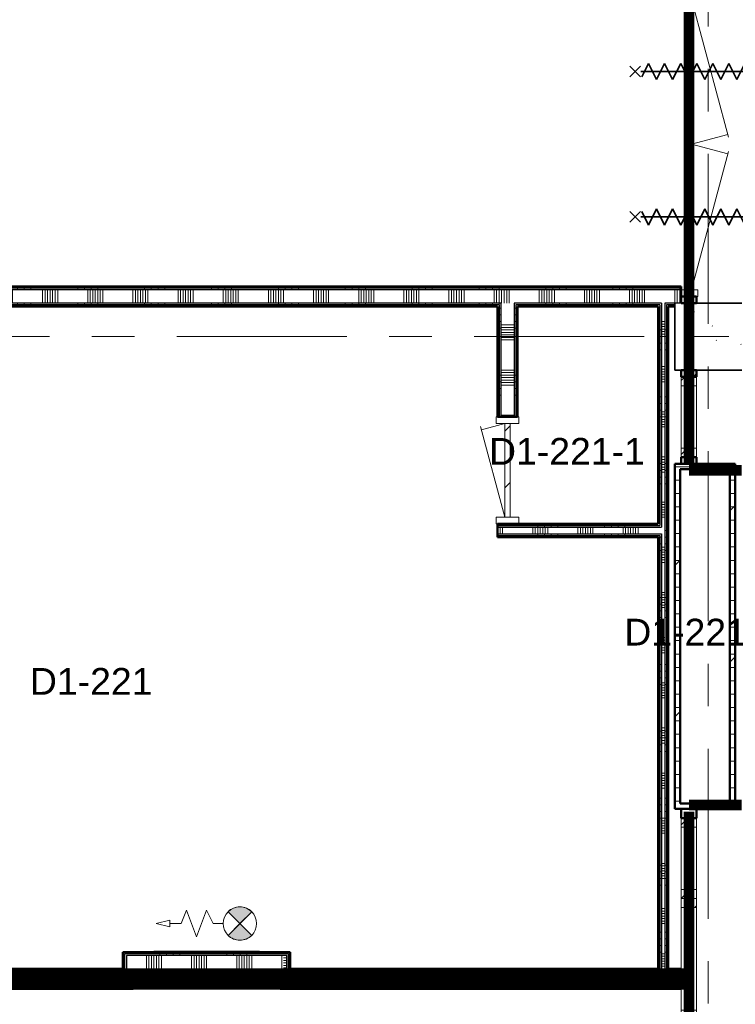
# Model space of a CAD drawing. Extents: x -2538 to 83400, y -8040 to 61900.
# Tile 100 of 105: x 72853 to 78202, y 41810 to 49168. Entities that reach past the tile are written whole.
import ezdxf

# ---------------------------------------------------------------- set-up
doc = ezdxf.new("R2010")
doc.units = 0
doc.header["$LTSCALE"] = 100
for name, pattern in [('SCHEIDING_BRANDWEREND30', [4, 0.8, -2.4, 0.8]), ('SCHEIDING_BRANDWEREND60', [3.2, 0.8, -1.6, 0.8]), ('stramien', [22.225, 12.7, -3.175, 3.175, -3.175])]:
    doc.linetypes.add(name, pattern=pattern)
for name, color, linetype, lineweight in [('00---0--FM-RUIMTENR', 7, 'Continuous', 18), ('BA20----_WANDEN', 14, 'Continuous', 50), ('BL$1A---_ALGEMEEN', 7, 'Continuous', 18), ('BL$7A---_STRAMIEN', 7, 'Continuous', 18), ('BL20----_WANDEN', 7, 'Continuous', 25), ('BL28----_CONSTRUCTIES', 4, 'Continuous', 18), ('BL30----_BRANDSYMBOLEN', 14, 'Continuous', 35), ('BL30----_KOZIJNEN', 14, 'Continuous', 25), ('BL40----_BRANDWERENDESCHEIDING_30MIN', 10, 'SCHEIDING_BRANDWEREND30', 80), ('BL40----_BRANDWERENDESCHEIDING_60MIN', 84, 'SCHEIDING_BRANDWEREND60', 158), ('BL80----_IN-LOS', 6, 'Continuous', 18)]:
    doc.layers.add(name, color=color, linetype=linetype, lineweight=lineweight)
doc.styles.add('Arial', font='arial.ttf', dxfattribs={"height": 200})
pattern_1 = [(90, (76536.5, 41925), (-500, -6e-12), []), (90, (76586.5, 41925), (-500, -6e-12), []), (90, (76636.5, 41925), (-500, -6e-12), []), (90, (76686.5, 41925), (-500, -6e-12), [])]
pattern_2 = [(90, (72450, 41925), (-500, -6e-12), []), (90, (72500, 41925), (-500, -6e-12), []), (90, (72550, 41925), (-500, -6e-12), []), (90, (72600, 41925), (-500, -6e-12), [])]
pattern_3 = [(270, (74050, 42200), (500, 3e-12), []), (270, (74000, 42200), (500, 3e-12), []), (270, (73950, 42200), (500, 3e-12), []), (270, (73900, 42200), (500, 3e-12), [])]
pattern_4 = [(270, (72936.5, 47175), (500, 2e-12), []), (270, (72886.5, 47175), (500, 2e-12), []), (270, (72836.5, 47175), (500, 2e-12), []), (270, (72786.5, 47175), (500, 2e-12), [])]
pattern_5 = [(0, (1253.39, 5927.32), (0, 100), []), (45, (1253.4, 5927.3), (-565.6854, 565.6854), [])]
pattern_6 = [(0, (77625, 44350), (0, 500), []), (0, (77625, 44300), (0, 500), []), (0, (77625, 44250), (0, 500), []), (0, (77625, 44200), (0, 500), [])]
pattern_7 = [(90, (77225, 45300), (-500, 3e-14), []), (90, (77275, 45300), (-500, 3e-14), []), (90, (77325, 45300), (-500, 3e-14), []), (90, (77375, 45300), (-500, 3e-14), [])]
pattern_8 = [(0, (76425, 46012.5), (0, 500), []), (0, (76425, 45962.5), (0, 500), []), (0, (76425, 45912.5), (0, 500), []), (0, (76425, 45862.5), (0, 500), [])]

# ---------------------------------------------------------------- blocks, each defined once
blk = doc.blocks.new('32_DR_AMC_s_enkele deur_R_dt1 - 800x2160-2902878-1')
at = {"layer": 'BL30----_KOZIJNEN', "lineweight": 18}
h = blk.add_hatch(dxfattribs=at)
h.set_pattern_fill('FP_390', color=256, style=0, pattern_type=2)
h.set_pattern_definition([(315, (-39872.7, 75246.6), (500, 500), []), (315, (-39872.7, 75076.6), (500, 500), []), (315, (-39872.7, 75066.6), (500, 500), []), (315, (-39872.7, 75056.6), (500, 500), []), (315, (-39872.7, 75046.6), (500, 500), []), (315, (-39872.7, 75036.6), (500, 500), []), (315, (-39872.7, 75026.6), (500, 500), []), (315, (-39872.7, 75016.6), (500, 500), [])])
h.paths.add_polyline_path([(-400, -85), (-350, -85), (-350, 85), (-400, 85)], flags=0)
h.paths.add_polyline_path([(350, 85), (350, -85), (400, -85), (400, 85)], flags=0)
h = blk.add_hatch(dxfattribs=at)
h.set_pattern_fill('FP_389', color=256, style=0, pattern_type=2)
h.set_pattern_definition([(315, (-39872.68, 75246.6), (212.132, 212.132), [])])
h.paths.add_polyline_path([(-350, -20), (350, -20), (350, 20), (-350, 20)], flags=0)
for p, q in [((-350, 20), (327.3, 201.5)), ((350, 20), (303.1, 195)), ((-350, 85), (-400, 85)), ((-400, 85), (-400, -85)), ((-350, -85), (-350, 85)), ((400, 85), (350, 85)), ((350, 85), (350, -85)), ((400, -85), (400, 85)), ((350, 20), (-350, 20)), ((-350, 20), (-350, -20)), ((350, -20), (350, 20)), ((-350, -20), (350, -20)), ((-400, -85), (-350, -85)), ((350, -85), (400, -85))]:
    blk.add_line(p, q, dxfattribs=at)
blk = doc.blocks.new('32_WN_AMC_h_raam met bovenlicht - 600x2700 bovenlicht 2014_wbdbo30-2957909-1')
at = {"layer": 'BL30----_KOZIJNEN', "lineweight": 18}
h = blk.add_hatch(dxfattribs=at)
h.set_pattern_fill('FP_391', color=256, style=0, pattern_type=2)
h.set_pattern_definition([(135, (40272.68, -76601.61), (-91.92388, -91.92388), [])])
h.paths.add_polyline_path([(300, -57), (300, 57), (233, 57), (233, -57)], flags=0)
h.paths.add_polyline_path([(-233, -57), (-233, 57), (-300, 57), (-300, -57)], flags=0)
for p, q in [((-300, 57), (-300, -57)), ((-233, 57), (-300, 57)), ((-233, -57), (-233, 57)), ((233, 57), (-233, 57)), ((300, 57), (233, 57)), ((233, 57), (233, -57)), ((300, -57), (300, 57)), ((-300, -57), (-233, -57)), ((-233, -57), (233, -57)), ((233, -57), (300, -57))]:
    blk.add_line(p, q, dxfattribs=at)
at = {"layer": 'BL30----_KOZIJNEN'}
for p, q in [((233, 3), (-233, 3)), ((-233, 3), (-233, -3)), ((233, -3), (233, 3)), ((-233, -3), (233, -3))]:
    blk.add_line(p, q, dxfattribs=at)
blk = doc.blocks.new('32_DR_AMC_s_dubbele deur met bovenpaneel_dt5 - 2275x2700_wbdbo30-2935295-1')
at = {"layer": 'BL30----_KOZIJNEN', "lineweight": 18}
h = blk.add_hatch(dxfattribs=at)
h.set_pattern_fill('FP_395', color=256, style=0, pattern_type=2)
h.set_pattern_definition([(135, (42430.2, -76601.6), (-500, -500), []), (135, (42430.2, -76431.6), (-500, -500), []), (135, (42430.2, -76421.6), (-500, -500), []), (135, (42430.2, -76411.6), (-500, -500), []), (135, (42430.2, -76401.6), (-500, -500), []), (135, (42430.2, -76391.6), (-500, -500), []), (135, (42430.2, -76381.6), (-500, -500), []), (135, (42430.2, -76371.6), (-500, -500), [])])
h.paths.add_polyline_path([(1257.5, 67), (1207.5, 67), (1207.5, -67), (1257.5, -67), (1257.5, 4.3)], flags=0)
h.paths.add_polyline_path([(-967.5, 67), (-1017.5, 67), (-1017.5, -67), (-967.5, -67)], flags=0)
h = blk.add_hatch(dxfattribs=at)
h.set_pattern_fill('FP_394', color=256, style=0, pattern_type=2)
h.set_pattern_definition([(135, (42430.18, -76601.6), (-212.132, -212.132), [])])
h.paths.add_polyline_path([(1207.5, -20), (1207.5, 20), (1127.5, 20), (1127.5, -20)], flags=0)
h.paths.add_polyline_path([(200, 20), (120, 20), (120, -20), (200, -20)], flags=0)
at = {"layer": 'BL30----_BRANDSYMBOLEN'}
for p, q in [((-383.7, 498.7), (-463.7, 418.6)), ((-463.7, 498.7), (-383.7, 418.6)), ((623.7, 498.7), (703.7, 418.6)), ((703.7, 498.7), (623.7, 418.6)), ((-363.7, 358.6), (-463.7, 408.6)), ((-423.8, 416.3), (-423.8, -358.7)), ((-423.8, 416.3), (-423.8, -358.7)), ((603.7, 358.6), (703.7, 408.6)), ((663.7, 416.3), (663.7, -358.7)), ((663.7, 416.3), (663.7, -358.7)), ((-483.8, 298.6), (-363.7, 358.6)), ((-363.7, 238.6), (-483.8, 298.6)), ((723.8, 298.6), (603.7, 358.6)), ((603.7, 238.6), (723.8, 298.6)), ((-483.8, 178.6), (-363.7, 238.6)), ((723.8, 178.6), (603.7, 238.6)), ((-363.7, 118.6), (-483.8, 178.6)), ((603.7, 118.6), (723.8, 178.6)), ((-483.8, 58.6), (-363.7, 118.6)), ((723.8, 58.6), (603.7, 118.6)), ((-363.7, -1.4), (-483.8, 58.6)), ((603.7, -1.4), (723.8, 58.6)), ((-483.8, -61.4), (-363.7, -1.4)), ((-363.7, -121.4), (-483.8, -61.4)), ((723.8, -61.4), (603.7, -1.4)), ((603.7, -121.4), (723.8, -61.4)), ((-483.8, -181.4), (-363.7, -121.4)), ((723.8, -181.4), (603.7, -121.4)), ((-363.7, -241.4), (-483.8, -181.4)), ((603.7, -241.4), (723.8, -181.4)), ((-483.8, -301.4), (-363.7, -241.4)), ((723.8, -301.4), (603.7, -241.4)), ((-383.8, -351.4), (-483.8, -301.4)), ((-463.7, -361.4), (-383.7, -441.4)), ((-383.7, -361.4), (-463.7, -441.4)), ((703.7, -361.4), (623.7, -441.4)), ((623.7, -361.4), (703.7, -441.4)), ((623.8, -351.4), (723.8, -301.4))]:
    blk.add_line(p, q, dxfattribs=at)
at = {"layer": 'BL30----_KOZIJNEN', "lineweight": 18}
for p, q in [((-967.5, 20), (66.5, 297.1)), ((1207.5, 20), (173.5, 297.1)), ((120, 20), (47.2, 291.9)), ((120, 20), (192.8, 291.9)), ((-1017.5, 67), (-1017.5, -67)), ((-967.5, 67), (-1017.5, 67)), ((-967.5, -67), (-967.5, 67)), ((-887.5, 20), (-967.5, 20)), ((-967.5, 20), (-967.5, -20)), ((-887.5, -20), (-887.5, 20)), ((-887.5, 20), (40, 20)), ((40, 3), (-887.5, 3)), ((-887.5, 3), (-887.5, -3)), ((120, 20), (40, 20)), ((40, 20), (40, -20)), ((40, -3), (40, 3)), ((120, -20), (120, 20)), ((200, 20), (120, 20)), ((120, 20), (120, -20)), ((200, -20), (200, 20)), ((200, 20), (1127.5, 20)), ((1127.5, 3), (200, 3)), ((200, 3), (200, -3)), ((1207.5, 20), (1127.5, 20)), ((1127.5, 20), (1127.5, -20)), ((1127.5, -3), (1127.5, 3)), ((1257.5, 67), (1207.5, 67)), ((1207.5, 67), (1207.5, -67)), ((1207.5, -20), (1207.5, 20)), ((1257.5, -67), (1257.5, 67)), ((-1017.5, -67), (-967.5, -67)), ((-967.5, -20), (-887.5, -20)), ((-887.5, -3), (40, -3)), ((40, -20), (-887.5, -20)), ((40, -20), (120, -20)), ((120, -20), (200, -20)), ((200, -3), (1127.5, -3)), ((1127.5, -20), (200, -20)), ((1127.5, -20), (1207.5, -20)), ((1207.5, -67), (1257.5, -67))]:
    blk.add_line(p, q, dxfattribs=at)
blk = doc.blocks.new('32_WN_AMC_h_raam met bovenlicht - 600x2700 bovenlicht 2014_wbdbo30-V81-1')
at = {"layer": 'BL30----_KOZIJNEN', "lineweight": 18}
h = blk.add_hatch(dxfattribs=at)
h.set_pattern_fill('FP_422', color=256, style=0, pattern_type=2)
h.set_pattern_definition([(315, (-36972.68, 76601.61), (91.92388, 91.92388), [])])
h.paths.add_polyline_path([(-300, -4.3), (-300, -57), (-233, -57), (-233, 57), (-300, 57)], flags=0)
h.paths.add_polyline_path([(233, 57), (233, -57), (300, -57), (300, 57)], flags=0)
for p, q in [((-300, 57), (-300, -57)), ((-233, 57), (-300, 57)), ((-233, -57), (-233, 57)), ((233, 57), (-233, 57)), ((300, 57), (233, 57)), ((233, 57), (233, -57)), ((300, -57), (300, 57)), ((-300, -57), (-233, -57)), ((-233, -57), (233, -57)), ((233, -57), (300, -57))]:
    blk.add_line(p, q, dxfattribs=at)
at = {"layer": 'BL30----_KOZIJNEN'}
for p, q in [((233, 3), (-233, 3)), ((-233, 3), (-233, -3)), ((233, -3), (233, 3)), ((-233, -3), (233, -3))]:
    blk.add_line(p, q, dxfattribs=at)
blk = doc.blocks.new('32_WN_AMC_h_raam met bovenlicht - 900x2700 bovenlicht 2014_wbdbo30-V82-1')
at = {"layer": 'BL30----_KOZIJNEN', "lineweight": 18}
h = blk.add_hatch(dxfattribs=at)
h.set_pattern_fill('FP_423', color=256, style=0, pattern_type=2)
h.set_pattern_definition([(315, (-36222.68, 76601.61), (91.92388, 91.92388), [])])
h.paths.add_polyline_path([(-450, -57), (-383, -57), (-383, 57), (-450, 57)], flags=0)
h.paths.add_polyline_path([(383, -4.3), (383, -57), (450, -57), (450, 57), (383, 57)], flags=0)
for p, q in [((-450, 57), (-450, -57)), ((-383, 57), (-450, 57)), ((-383, -57), (-383, 57)), ((-225, 57), (-383, 57)), ((383, 57), (-75, 57)), ((450, 57), (383, 57)), ((383, 57), (383, -57)), ((450, -57), (450, 57)), ((-450, -57), (-383, -57)), ((-383, -57), (383, -57)), ((383, -57), (450, -57))]:
    blk.add_line(p, q, dxfattribs=at)
at = {"layer": 'BL30----_KOZIJNEN'}
for p, q in [((383, 3), (-383, 3)), ((-383, 3), (-383, -3)), ((383, -3), (383, 3)), ((-383, -3), (383, -3))]:
    blk.add_line(p, q, dxfattribs=at)
blk = doc.blocks.new('65_SE_brandslanghaspel in kast-3D - 810 x 215 x 915-2935090-1')
at = {"layer": 'BL$1A---_ALGEMEEN'}
blk.add_hatch(color=256, dxfattribs=at).paths.add_polyline_path([(139.4, 300.9), (227.7, 389.3), (205.9, 406.8), (180.6, 418.9), (153.4, 425.2), (125.4, 425.2), (98.1, 418.9), (72.8, 406.8), (51, 389.3), (91.7, 348.6)], flags=0)
at = {"layer": 'BL80----_IN-LOS'}
blk.add_hatch(color=256, dxfattribs=at).paths.add_polyline_path([(125.4, 176.7), (153.4, 176.7), (180.7, 182.9), (205.9, 195.1), (227.7, 212.6), (139.3, 300.9), (51, 212.5), (72.9, 195.1), (98.1, 182.9)], flags=0)
at = {"layer": 'BL$1A---_ALGEMEEN'}
for p, q in [((-260.7, 400.9), (-300.6, 300.9)), ((-185.6, 200.9), (-260.7, 400.9)), ((-110.6, 400.9), (-185.6, 200.9)), ((-60.7, 300.9), (-110.6, 400.9)), ((50.9, 212.5), (227.8, 389.3)), ((227.8, 212.5), (50.9, 389.3)), ((51, 389.3), (139.4, 300.9)), ((139.4, 300.9), (227.7, 389.3)), ((-385.7, 325.9), (-485.7, 300.9)), ((-485.7, 300.9), (-385.7, 275.9)), ((-385.7, 275.9), (-385.7, 325.9)), ((-300.6, 300.9), (-385.7, 300.9)), ((14.3, 300.9), (-60.7, 300.9)), ((139.3, 300.9), (51, 212.5)), ((227.7, 212.6), (139.3, 300.9)), ((-456.5, 87.5), (-504.6, 95.7)), ((-504.6, 95.7), (285.3, 95.7)), ((-504.6, 87.5), (-504.6, 95.7)), ((-456.5, 87.5), (-504.6, 95.7)), ((-504.6, 95.7), (285.3, 95.7)), ((-504.6, 87.5), (-504.6, 95.7)), ((237.2, 87.5), (285.3, 95.7)), ((237.2, 87.5), (285.3, 95.7)), ((285.3, 95.7), (285.3, 87.5)), ((285.3, 95.7), (285.3, 87.5))]:
    blk.add_line(p, q, dxfattribs=at)
blk.add_circle((139.4, 300.9), 125, dxfattribs=at)
for centre, start, end in [((139.4, 301), 44.97827, 135.02173), ((139.3, 300.9), 224.99346, 315.03692)]:
    blk.add_arc(centre, 125, start, end, dxfattribs=at)

msp = doc.modelspace()

# ---------------------------------------------------------------- hatches: boundary and pattern name
at = {"layer": 'BA20----_WANDEN', "lineweight": 18}
h = msp.add_hatch(dxfattribs=at)
h.set_pattern_fill('FP_219', color=256, angle=-270, style=0, pattern_type=2)
h.set_pattern_definition(pattern_4)
h.paths.add_polyline_path([(77798, 47162.5), (77798, 47175), (69675, 47175), (69675, 47162.5), (77638.9, 47162.5)], flags=0)
h.paths.add_polyline_path([(68350, 47162.5), (68625, 47162.5), (68625, 47175), (68337.5, 47175), (68337.5, 47162.5)], flags=0)
h = msp.add_hatch(dxfattribs=at)
h.set_pattern_fill('FP_219', color=256, angle=-270, style=0, pattern_type=2)
h.set_pattern_definition(pattern_4)
h.paths.add_polyline_path([(77638.9, 47150), (77798, 47150), (77798, 47162.5), (69675, 47162.5), (69675, 47150), (76936.4, 47150)], flags=0)
h.paths.add_polyline_path([(68450, 47150), (68625, 47150), (68625, 47162.5), (68350, 47162.5), (68350, 47150)], flags=0)
h = msp.add_hatch(dxfattribs=at)
h.set_pattern_fill('FP_220', color=256, angle=-270, style=0, pattern_type=2)
h.set_pattern_definition([(270, (73136.5, 47175), (337.5, 1e-12), []), (270, (73117.75, 47175), (337.5, 1e-12), []), (270, (73099, 47175), (337.5, 1e-12), []), (270, (73080.25, 47175), (337.5, 1e-12), []), (270, (73061.5, 47175), (337.5, 1e-12), []), (270, (73042.75, 47175), (337.5, 1e-12), []), (270, (73024, 47175), (337.5, 1e-12), [])])
h.paths.add_polyline_path([(77750, 47050), (77798, 47050), (77798, 47150), (69675, 47150), (69675, 47050), (77675, 47050)], flags=0)
h.paths.add_polyline_path([(68462.5, 47050), (68625, 47050), (68625, 47150), (68450, 47150), (68450, 47050)], flags=0)
h = msp.add_hatch(dxfattribs=at)
h.set_pattern_fill('FP_219', color=256, angle=-270, style=0, pattern_type=2)
h.set_pattern_definition(pattern_4)
h.paths.add_polyline_path([(77675, 47037.5), (77750, 47037.5), (77750, 47050), (77675, 47050)], flags=0)
h.paths.add_polyline_path([(77637.5, 47037.5), (77650, 47037.5), (77650, 47050), (76550, 47050), (76550, 47037.5), (76936.4, 47037.5)], flags=0)
h.paths.add_polyline_path([(76450, 47037.5), (76450, 47050), (70450, 47050), (70450, 47037.5), (76437.5, 47037.5)], flags=0)
h.paths.add_polyline_path([(69675, 47037.5), (69950, 47037.5), (69950, 47050), (69675, 47050)], flags=0)
h.paths.add_polyline_path([(68462.5, 47037.5), (68625, 47037.5), (68625, 47050), (68462.5, 47050)], flags=0)
h = msp.add_hatch(dxfattribs=at)
h.set_pattern_fill('FP_219', color=256, angle=-270, style=0, pattern_type=2)
h.set_pattern_definition(pattern_4)
h.paths.add_polyline_path([(77687.5, 47025), (77750, 47025), (77750, 47037.5), (77687.5, 47037.5)], flags=0)
h.paths.add_polyline_path([(76425, 47025), (76437.5, 47025), (76437.5, 47037.5), (70450, 47037.5), (70450, 47025), (74126.3, 47025)], flags=0)
h.paths.add_polyline_path([(77625, 47025), (77637.5, 47025), (77637.5, 47037.5), (76562.5, 47037.5), (76562.5, 47025), (76936.4, 47025)], flags=0)
h.paths.add_polyline_path([(69950, 47025), (69950, 47037.5), (69675, 47037.5), (69675, 47025)], flags=0)
h.paths.add_polyline_path([(68506, 47025), (68625, 47025), (68625, 47037.5), (68475, 47037.5), (68475, 47025)], flags=0)
h = msp.add_hatch(dxfattribs=at)
h.set_pattern_fill('FP_311', color=256, angle=90, style=0, pattern_type=2)
h.set_pattern_definition(pattern_8)
h.paths.add_polyline_path([(76437.5, 46200), (76437.5, 47025), (76425, 47025), (76425, 46200)], flags=0)
h = msp.add_hatch(dxfattribs=at)
h.set_pattern_fill('FP_311', color=256, angle=90, style=0, pattern_type=2)
h.set_pattern_definition(pattern_8)
h.paths.add_polyline_path([(76437.5, 46200), (76450, 46200), (76450, 47037.5), (76437.5, 47037.5), (76437.5, 46604.2)], flags=0)
h = msp.add_hatch(dxfattribs=at)
h.set_pattern_fill('FP_312', color=256, angle=90, style=0, pattern_type=2)
h.set_pattern_definition([(0, (76425, 46212.5), (0, 337.5), []), (0, (76425, 46193.75), (0, 337.5), []), (0, (76425, 46175), (0, 337.5), []), (0, (76425, 46156.25), (0, 337.5), []), (0, (76425, 46137.5), (0, 337.5), []), (0, (76425, 46118.75), (0, 337.5), []), (0, (76425, 46100), (0, 337.5), [])])
h.paths.add_polyline_path([(76450, 46200), (76550, 46200), (76550, 47050), (76450, 47050), (76450, 46604.2)], flags=0)
h = msp.add_hatch(dxfattribs=at)
h.set_pattern_fill('FP_311', color=256, angle=90, style=0, pattern_type=2)
h.set_pattern_definition(pattern_8)
h.paths.add_polyline_path([(76550, 46200), (76562.5, 46200), (76562.5, 47037.5), (76550, 47037.5), (76550, 46604.2)], flags=0)
h = msp.add_hatch(dxfattribs=at)
h.set_pattern_fill('FP_311', color=256, angle=90, style=0, pattern_type=2)
h.set_pattern_definition(pattern_8)
h.paths.add_polyline_path([(76575, 46200), (76575, 47025), (76562.5, 47025), (76562.5, 46200)], flags=0)
h = msp.add_hatch(dxfattribs=at)
h.set_pattern_fill('FP_307', color=256, angle=90, style=0, pattern_type=2)
h.set_pattern_definition(pattern_6)
h.paths.add_polyline_path([(77625, 42075), (77637.5, 42075), (77637.5, 45312.5), (77625, 45312.5), (77625, 42140.7)], flags=0)
h.paths.add_polyline_path([(77637.5, 45387.5), (77637.5, 47025), (77625, 47025), (77625, 45387.5)], flags=0)
h = msp.add_hatch(dxfattribs=at)
h.set_pattern_fill('FP_307', color=256, angle=90, style=0, pattern_type=2)
h.set_pattern_definition(pattern_6)
h.paths.add_polyline_path([(77650, 42062.5), (77650, 45325), (77637.5, 45325), (77637.5, 42062.5), (77638.9, 42062.5)], flags=0)
h.paths.add_polyline_path([(77637.5, 45375), (77650, 45375), (77650, 47037.5), (77637.5, 47037.5), (77637.5, 45387.5)], flags=0)
h = msp.add_hatch(dxfattribs=at)
h.set_pattern_fill('FP_308', color=256, angle=90, style=0, pattern_type=2)
h.set_pattern_definition([(0, (77625, 44550), (0, 337.5), []), (0, (77625, 44531.25), (0, 337.5), []), (0, (77625, 44512.5), (0, 337.5), []), (0, (77625, 44493.75), (0, 337.5), []), (0, (77625, 44475), (0, 337.5), []), (0, (77625, 44456.25), (0, 337.5), []), (0, (77625, 44437.5), (0, 337.5), [])])
h.paths.add_polyline_path([(77675, 42050), (77675, 47050), (77650, 47050), (77650, 42050)], flags=0)
h = msp.add_hatch(dxfattribs=at)
h.set_pattern_fill('FP_307', color=256, angle=90, style=0, pattern_type=2)
h.set_pattern_definition(pattern_6)
h.paths.add_polyline_path([(77675, 42062.5), (77687.5, 42062.5), (77687.5, 47037.5), (77675, 47037.5), (77675, 42075)], flags=0)
h = msp.add_hatch(dxfattribs=at)
h.set_pattern_fill('FP_307', color=256, angle=90, style=0, pattern_type=2)
h.set_pattern_definition(pattern_6)
h.paths.add_polyline_path([(77687.5, 42075), (77700, 42075), (77700, 47025), (77687.5, 47025), (77687.5, 42140.7)], flags=0)
h = msp.add_hatch(dxfattribs=at)
h.set_pattern_fill('FP_44', color=256, style=0, pattern_type=2)
h.set_pattern_definition([(45, (1253.4, 5927.3), (-353.5534, 353.5534), [])])
h.paths.add_polyline_path([(77912, 45850), (77912, 45900), (77798, 45900), (77798, 45850)], flags=0)
h.paths.add_polyline_path([(77912, 46500), (77912, 46550), (77798, 46550), (77798, 46500)], flags=0)
h = msp.add_hatch(dxfattribs=at)
h.set_pattern_fill('FP_283', color=256, style=0, pattern_type=2)
h.set_pattern_definition(pattern_5)
h.paths.add_polyline_path([(78160, 45810), (78160, 45850), (77750, 45850), (77750, 45810), (77790, 45810)], flags=0)
h = msp.add_hatch(dxfattribs=at)
h.set_pattern_fill('FP_283', color=256, style=0, pattern_type=2)
h.set_pattern_definition(pattern_5)
h.paths.add_polyline_path([(78160, 43310), (78200, 43310), (78200, 45850), (78160, 45850), (78160, 44372.4)], flags=0)
h = msp.add_hatch(dxfattribs=at)
h.set_pattern_fill('FP_283', color=256, style=0, pattern_type=2)
h.set_pattern_definition(pattern_5)
h.paths.add_polyline_path([(77790, 43310), (77790, 45810), (77750, 45810), (77750, 43310)], flags=0)
h = msp.add_hatch(dxfattribs=at)
h.set_pattern_fill('FP_309', color=256, angle=90, style=0, pattern_type=2)
h.set_pattern_definition(pattern_7)
h.paths.add_polyline_path([(76425, 45387.5), (77625, 45387.5), (77625, 45400), (76425, 45400)], flags=0)
h = msp.add_hatch(dxfattribs=at)
h.set_pattern_fill('FP_309', color=256, angle=90, style=0, pattern_type=2)
h.set_pattern_definition(pattern_7)
h.paths.add_polyline_path([(76425, 45375), (77637.5, 45375), (77637.5, 45387.5), (76425, 45387.5)], flags=0)
h = msp.add_hatch(dxfattribs=at)
h.set_pattern_fill('FP_310', color=256, angle=90, style=0, pattern_type=2)
h.set_pattern_definition([(90, (77025, 45300), (-337.5, 2e-14), []), (90, (77043.75, 45300), (-337.5, 2e-14), []), (90, (77062.5, 45300), (-337.5, 2e-14), []), (90, (77081.25, 45300), (-337.5, 2e-14), []), (90, (77100, 45300), (-337.5, 2e-14), []), (90, (77118.75, 45300), (-337.5, 2e-14), []), (90, (77137.5, 45300), (-337.5, 2e-14), [])])
h.paths.add_polyline_path([(77625, 45325), (77650, 45325), (77650, 45375), (76425, 45375), (76425, 45325), (76936.4, 45325)], flags=0)
h = msp.add_hatch(dxfattribs=at)
h.set_pattern_fill('FP_309', color=256, angle=90, style=0, pattern_type=2)
h.set_pattern_definition(pattern_7)
h.paths.add_polyline_path([(76425, 45312.5), (77637.5, 45312.5), (77637.5, 45325), (76425, 45325)], flags=0)
h = msp.add_hatch(dxfattribs=at)
h.set_pattern_fill('FP_309', color=256, angle=90, style=0, pattern_type=2)
h.set_pattern_definition(pattern_7)
h.paths.add_polyline_path([(76425, 45300), (77625, 45300), (77625, 45312.5), (76425, 45312.5)], flags=0)
h = msp.add_hatch(dxfattribs=at)
h.set_pattern_fill('FP_283', color=256, style=0, pattern_type=2)
h.set_pattern_definition(pattern_5)
h.paths.add_polyline_path([(77750, 43270), (78200, 43270), (78200, 43310), (77750, 43310)], flags=0)
h = msp.add_hatch(dxfattribs=at)
h.set_pattern_fill('FP_211', color=256, angle=-270, style=0, pattern_type=2)
h.set_pattern_definition(pattern_3)
h.paths.add_polyline_path([(74850, 42187.5), (74862.5, 42187.5), (74862.5, 42200), (73637.5, 42200), (73637.5, 42187.5), (74800, 42187.5)], flags=0)
h = msp.add_hatch(dxfattribs=at)
h.set_pattern_fill('FP_211', color=256, angle=-270, style=0, pattern_type=2)
h.set_pattern_definition(pattern_3)
h.paths.add_polyline_path([(74825, 42175), (74850, 42175), (74850, 42187.5), (73650, 42187.5), (73650, 42175), (74800, 42175)], flags=0)
h = msp.add_hatch(dxfattribs=at)
h.set_pattern_fill('FP_418', color=256, angle=90, style=0, pattern_type=2)
h.set_pattern_definition([(0, (73625, 42062.5), (0, 337.5), []), (0, (73625, 42043.75), (0, 337.5), []), (0, (73625, 42025), (0, 337.5), []), (0, (73625, 42006.25), (0, 337.5), []), (0, (73625, 41987.5), (0, 337.5), []), (0, (73625, 41968.75), (0, 337.5), []), (0, (73625, 41950), (0, 337.5), [])])
h.paths.add_polyline_path([(73675, 41950), (73675, 42175), (73650, 42175), (73650, 41950)], flags=0)
h = msp.add_hatch(dxfattribs=at)
h.set_pattern_fill('FP_212', color=256, angle=-270, style=0, pattern_type=2)
h.set_pattern_definition([(270, (74250, 42200), (337.5, 2e-12), []), (270, (74231.25, 42200), (337.5, 2e-12), []), (270, (74212.5, 42200), (337.5, 2e-12), []), (270, (74193.75, 42200), (337.5, 2e-12), []), (270, (74175, 42200), (337.5, 2e-12), []), (270, (74156.25, 42200), (337.5, 2e-12), []), (270, (74137.5, 42200), (337.5, 2e-12), [])])
h.paths.add_polyline_path([(74800, 42050), (74825, 42050), (74825, 42175), (73675, 42175), (73675, 42050), (74126.3, 42050)], flags=0)
h = msp.add_hatch(dxfattribs=at)
h.set_pattern_fill('FP_419', color=256, angle=90, style=0, pattern_type=2)
h.set_pattern_definition([(180, (74875, 42062.5), (-4e-14, -337.5), []), (180, (74875, 42081.25), (-4e-14, -337.5), []), (180, (74875, 42100), (-4e-14, -337.5), []), (180, (74875, 42118.75), (-4e-14, -337.5), []), (180, (74875, 42137.5), (-4e-14, -337.5), []), (180, (74875, 42156.25), (-4e-14, -337.5), []), (180, (74875, 42175), (-4e-14, -337.5), [])])
h.paths.add_polyline_path([(74850, 41950), (74850, 42175), (74825, 42175), (74825, 41950), (74828.8, 41950)], flags=0)
h = msp.add_hatch(dxfattribs=at)
h.set_pattern_fill('FP_209', color=256, angle=90, style=0, pattern_type=2)
h.set_pattern_definition(pattern_2)
h.paths.add_polyline_path([(73625, 42062.5), (73625, 42075), (70875, 42075), (70875, 42062.5), (73423.7, 42062.5)], flags=0)
h = msp.add_hatch(dxfattribs=at)
h.set_pattern_fill('FP_209', color=256, angle=90, style=0, pattern_type=2)
h.set_pattern_definition(pattern_2)
h.paths.add_polyline_path([(73625, 42050), (73637.5, 42050), (73637.5, 42062.5), (70875, 42062.5), (70875, 42050), (73423.7, 42050)], flags=0)
h = msp.add_hatch(dxfattribs=at)
h.set_pattern_fill('FP_210', color=256, angle=90, style=0, pattern_type=2)
h.set_pattern_definition([(90, (72250, 41925), (-337.5, -4e-12), []), (90, (72268.75, 41925), (-337.5, -4e-12), []), (90, (72287.5, 41925), (-337.5, -4e-12), []), (90, (72306.25, 41925), (-337.5, -4e-12), []), (90, (72325, 41925), (-337.5, -4e-12), []), (90, (72343.75, 41925), (-337.5, -4e-12), []), (90, (72362.5, 41925), (-337.5, -4e-12), [])])
h.paths.add_polyline_path([(73625, 41950), (73650, 41950), (73650, 42050), (70875, 42050), (70875, 41950), (73423.7, 41950)], flags=0)
h = msp.add_hatch(dxfattribs=at)
h.set_pattern_fill('FP_211', color=256, angle=-270, style=0, pattern_type=2)
h.set_pattern_definition(pattern_3)
h.paths.add_polyline_path([(74800, 42037.5), (74812.5, 42037.5), (74812.5, 42050), (73687.5, 42050), (73687.5, 42037.5), (74126.3, 42037.5)], flags=0)
h = msp.add_hatch(dxfattribs=at)
h.set_pattern_fill('FP_211', color=256, angle=-270, style=0, pattern_type=2)
h.set_pattern_definition(pattern_3)
h.paths.add_polyline_path([(74800, 42025), (74800, 42037.5), (73700, 42037.5), (73700, 42025), (74126.3, 42025)], flags=0)
h = msp.add_hatch(dxfattribs=at)
h.set_pattern_fill('FP_208', color=256, angle=90, style=0, pattern_type=2)
h.set_pattern_definition([(90, (76336.5, 41925), (-337.5, -4e-12), []), (90, (76355.25, 41925), (-337.5, -4e-12), []), (90, (76374, 41925), (-337.5, -4e-12), []), (90, (76392.75, 41925), (-337.5, -4e-12), []), (90, (76411.5, 41925), (-337.5, -4e-12), []), (90, (76430.25, 41925), (-337.5, -4e-12), []), (90, (76449, 41925), (-337.5, -4e-12), [])])
h.paths.add_polyline_path([(77638.9, 41950), (77798, 41950), (77798, 42050), (74850, 42050), (74850, 41950), (76936.4, 41950)], flags=0)
h = msp.add_hatch(dxfattribs=at)
h.set_pattern_fill('FP_207', color=256, angle=90, style=0, pattern_type=2)
h.set_pattern_definition(pattern_1)
h.paths.add_polyline_path([(77798, 42050), (77798, 42062.5), (77675, 42062.5), (77675, 42050)], flags=0)
h.paths.add_polyline_path([(77638.9, 42050), (77650, 42050), (77650, 42062.5), (74862.5, 42062.5), (74862.5, 42050), (76936.4, 42050)], flags=0)
h = msp.add_hatch(dxfattribs=at)
h.set_pattern_fill('FP_207', color=256, angle=90, style=0, pattern_type=2)
h.set_pattern_definition(pattern_1)
h.paths.add_polyline_path([(77687.5, 42062.5), (77798, 42062.5), (77798, 42075), (77687.5, 42075)], flags=0)
h.paths.add_polyline_path([(77637.5, 42062.5), (77637.5, 42075), (74875, 42075), (74875, 42062.5), (76936.4, 42062.5)], flags=0)
h = msp.add_hatch(dxfattribs=at)
h.set_pattern_fill('FP_209', color=256, angle=90, style=0, pattern_type=2)
h.set_pattern_definition(pattern_2)
h.paths.add_polyline_path([(73675, 41937.5), (73675, 41950), (70875, 41950), (70875, 41937.5), (73625, 41937.5)], flags=0)
h = msp.add_hatch(dxfattribs=at)
h.set_pattern_fill('FP_207', color=256, angle=90, style=0, pattern_type=2)
h.set_pattern_definition(pattern_1)
h.paths.add_polyline_path([(77798, 41937.5), (77798, 41950), (74825, 41950), (74825, 41937.5), (77638.9, 41937.5)], flags=0)
h = msp.add_hatch(dxfattribs=at)
h.set_pattern_fill('FP_209', color=256, angle=90, style=0, pattern_type=2)
h.set_pattern_definition(pattern_2)
h.paths.add_polyline_path([(73625, 41925), (73687.5, 41925), (73687.5, 41937.5), (70875, 41937.5), (70875, 41925), (73423.7, 41925)], flags=0)
h = msp.add_hatch(dxfattribs=at)
h.set_pattern_fill('FP_207', color=256, angle=90, style=0, pattern_type=2)
h.set_pattern_definition(pattern_1)
h.paths.add_polyline_path([(77638.9, 41925), (77798, 41925), (77798, 41937.5), (74812.5, 41937.5), (74812.5, 41925), (76936.4, 41925)], flags=0)
at = {"layer": 'BL28----_CONSTRUCTIES'}
h = msp.add_hatch(dxfattribs=at)
h.set_pattern_fill('FP_1', color=256, style=0, pattern_type=2)
h.set_pattern_definition([(50, (1253.4, 5927.3), (728.7365, -63.756), [76.2, -838.2]), (355, (1253.4, 5927.3), (-140.9716, 764.2276), [60.96, -670.56]), (100.451, (1314.1, 5922), (587.77, 700.467), [64.76, -712.36]), (46.184, (1253.4, 6130.5), (1084.316, -168.171), [114.3, -1257.3]), (96.636, (1343.8, 6116.5), (949.61, 989.71), [97.14, -1068.54]), (351.184, (1253.4, 6130.5), (949.62, 989.701), [91.44, -1005.84]), (21, (1355, 6079.7), (606.458, -409.0606), [76.2, -838.2]), (326, (1355, 6079.7), (247.2083, 736.753), [60.96, -670.56]), (71.451, (1405.5, 6045.6), (853.668, 327.6855), [64.76, -712.36]), (37.5, (1253.4, 5927.32), (12.3547, 338.2201), [3.353, -659.079, 3.353, -677.367, -673.1]), (37.5, (1253.4, 5927.32), (12.3547, 338.2201), [-1343.152, 3.353, -669.747]), (7.5, (1253.4, 5927.32), (267.2789, 400.7221), [3.353, -384.759, 3.353, -643.839, -256.54]), (7.5, (1253.4, 5927.32), (267.2789, 400.7221), [-1035.304, 3.353, -253.187]), (327.5, (1026.82, 5927.32), (542.3633, -22.91534), [3.353, -250.647, 3.353, -789.127, -1051.56]), (327.5, (1026.82, 5927.32), (542.3633, -22.91534), [-1046.48, 3.353, -1048.207]), (317.5, (925.22, 5927.3), (592.517, 101.707), [3.353, -326.847, 3.353, -522.935, -746.76]), (317.5, (925.22, 5927.3), (592.517, 101.707), [-856.488, 3.353, -743.407])])
h.paths.add_polyline_path([(77750, 46550), (78250, 46550), (78250, 47050), (77750, 47050), (77750, 46604.2)], flags=0)

# ---------------------------------------------------------------- linework, layer by layer
at = {"layer": 'BL$7A---_STRAMIEN', "linetype": 'stramien'}
for p, q in [((78000, -2000), (78000, 60900)), ((-1537.7, 46800), (83400, 46800)), ((-1537.7, 46800), (83400, 46800))]:
    msp.add_line(p, q, dxfattribs=at)
at = {"layer": 'BL20----_WANDEN', "lineweight": 50}
for p, q in [((77798, 47175), (69675, 47175)), ((77798, 47175), (77798, 47050)), ((77912, 47100), (77798, 47100)), ((77912, 47050), (77912, 47100)), ((70450, 47025), (76425, 47025)), ((76425, 47025), (76425, 46200)), ((76575, 47025), (77625, 47025)), ((76575, 46200), (76575, 47025)), ((77625, 47025), (77625, 45400)), ((77700, 47025), (77750, 47025)), ((77700, 42075), (77700, 47025)), ((77798, 47050), (77912, 47050)), ((77798, 46550), (77798, 46500)), ((77912, 46550), (77798, 46550)), ((77912, 46500), (77912, 46550)), ((77798, 46500), (77912, 46500)), ((76425, 46200), (76575, 46200)), ((78200, 45850), (77750, 45850)), ((77750, 45850), (77750, 43270)), ((77798, 45900), (77798, 45850)), ((77912, 45900), (77798, 45900)), ((77912, 45850), (77912, 45900)), ((78200, 43270), (78200, 45850)), ((77790, 45810), (78160, 45810)), ((77790, 43310), (77790, 45810)), ((78160, 45810), (78160, 43310)), ((77625, 45400), (76425, 45400)), ((76425, 45400), (76425, 45300)), ((76425, 45300), (77625, 45300)), ((77625, 45300), (77625, 42075)), ((77750, 43270), (78200, 43270)), ((78160, 43310), (77790, 43310)), ((77798, 43270), (77798, 43200)), ((77912, 43200), (77912, 43270)), ((77798, 43200), (77912, 43200)), ((74875, 42200), (73625, 42200)), ((73625, 42200), (73625, 42075)), ((74875, 42075), (74875, 42200)), ((73625, 42075), (70875, 42075)), ((73700, 42025), (74800, 42025)), ((73700, 41925), (73700, 42025)), ((74800, 42025), (74800, 41925)), ((77625, 42075), (74875, 42075)), ((77798, 42075), (77700, 42075)), ((77798, 41925), (77798, 42075)), ((67240, 41925), (73700, 41925)), ((74800, 41925), (77798, 41925))]:
    msp.add_line(p, q, dxfattribs=at)
at = {"layer": 'BL20----_WANDEN'}
for p, q in [((77798, 47162.5), (69675, 47162.5)), ((77798, 47150), (69675, 47150)), ((76450, 47050), (70450, 47050)), ((76437.5, 47037.5), (70450, 47037.5)), ((76437.5, 47037.5), (76437.5, 46200)), ((76450, 47050), (76450, 46200)), ((77650, 47050), (76550, 47050)), ((76550, 47050), (76550, 46200)), ((77637.5, 47037.5), (76562.5, 47037.5)), ((76562.5, 47037.5), (76562.5, 46200)), ((77637.5, 47037.5), (77637.5, 45387.5)), ((77650, 47050), (77650, 45375)), ((77798, 47050), (77675, 47050)), ((77675, 47050), (77675, 42050)), ((77750, 47037.5), (77687.5, 47037.5)), ((77687.5, 47037.5), (77687.5, 42062.5)), ((77750, 47025), (77750, 47050)), ((76425, 45387.5), (77637.5, 45387.5)), ((76425, 45375), (77650, 45375)), ((76425, 45325), (77650, 45325)), ((76425, 45312.5), (77637.5, 45312.5)), ((77637.5, 45312.5), (77637.5, 42062.5)), ((77650, 45325), (77650, 42050)), ((74862.5, 42187.5), (73637.5, 42187.5)), ((73637.5, 42187.5), (73637.5, 42062.5)), ((74850, 42175), (73650, 42175)), ((73650, 42175), (73650, 42050)), ((74850, 42050), (74850, 42175)), ((74862.5, 42062.5), (74862.5, 42187.5)), ((70875, 42062.5), (73637.5, 42062.5)), ((70875, 42050), (73650, 42050)), ((74825, 42050), (73675, 42050)), ((73675, 42050), (73675, 41950)), ((74812.5, 42037.5), (73687.5, 42037.5)), ((73687.5, 42037.5), (73687.5, 41937.5)), ((74812.5, 41937.5), (74812.5, 42037.5)), ((74825, 41950), (74825, 42050)), ((74850, 42050), (77798, 42050)), ((74862.5, 42062.5), (77637.5, 42062.5)), ((77687.5, 42062.5), (77798, 42062.5)), ((67240, 41950), (73675, 41950)), ((74825, 41950), (77798, 41950)), ((67240, 41937.5), (73687.5, 41937.5)), ((74812.5, 41937.5), (77798, 41937.5))]:
    msp.add_line(p, q, dxfattribs=at)
at = {"layer": 'BL28----_CONSTRUCTIES', "lineweight": 25}
for p, q in [((77798, 47050), (77750, 47050)), ((77750, 47050), (77750, 47037.5)), ((77750, 47037.5), (77750, 47025))]:
    msp.add_line(p, q, dxfattribs=at)
at = {"layer": 'BL28----_CONSTRUCTIES', "lineweight": 35}
for p, q in [((77750, 47025), (77750, 46550)), ((78250, 47050), (77798, 47050)), ((77750, 46550), (78250, 46550))]:
    msp.add_line(p, q, dxfattribs=at)
at = {"layer": 'BL40----_BRANDWERENDESCHEIDING_30MIN', "const_width": 80, "flags": 128}
for points in [[(77855, 51200), (77855, 45850)], [(77855, 45800), (78250, 45800)], [(78250, 43300), (77855, 43300)], [(77855, 43250), (77855, 11350)]]:
    msp.add_lwpolyline(points, dxfattribs=at)
at = {"layer": 'BL40----_BRANDWERENDESCHEIDING_60MIN', "const_width": 160, "flags": 128}
msp.add_lwpolyline([(77855, 42000), (54300, 42000)], dxfattribs=at)

# ---------------------------------------------------------------- block references
at = {"layer": 'BL30----_KOZIJNEN'}
for name, p, rotation in [('32_DR_AMC_s_dubbele deur met bovenpaneel_dt5 - 2275x2700_wbdbo30-2935295-1', (77855, 48357.5), 269.9999999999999), ('32_WN_AMC_h_raam met bovenlicht - 600x2700 bovenlicht 2014_wbdbo30-2957909-1', (77855, 46200), 270), ('32_DR_AMC_s_enkele deur_R_dt1 - 800x2160-2902878-1', (76500, 45800), 90), ('32_WN_AMC_h_raam met bovenlicht - 600x2700 bovenlicht 2014_wbdbo30-V81-1', (77855, 42900), 90), ('32_WN_AMC_h_raam met bovenlicht - 900x2700 bovenlicht 2014_wbdbo30-V82-1', (77855, 42150), 90)]:
    msp.add_blockref(name, p, dxfattribs=dict(at, rotation=rotation))
at = {"layer": 'BL80----_IN-LOS'}
msp.add_blockref('65_SE_brandslanghaspel in kast-3D - 810 x 215 x 915-2935090-1', (74359.6, 42112.5), dxfattribs=at)

# ---------------------------------------------------------------- texts
at = {"layer": '00---0--FM-RUIMTENR', "char_height": 200, "attachment_point": 1, "style": 'Arial'}
for s, insert, width in [('D1-221-1', (76361, 46042.3), 1435.021), ('D1-221-4', (77372.4, 44691.4), 1435.021), ('D1-221', (72929.2, 44323.4), 1130.379)]:
    msp.add_mtext(s, dxfattribs=dict(at, insert=insert, width=width))

doc.saveas('drawing.dxf')
